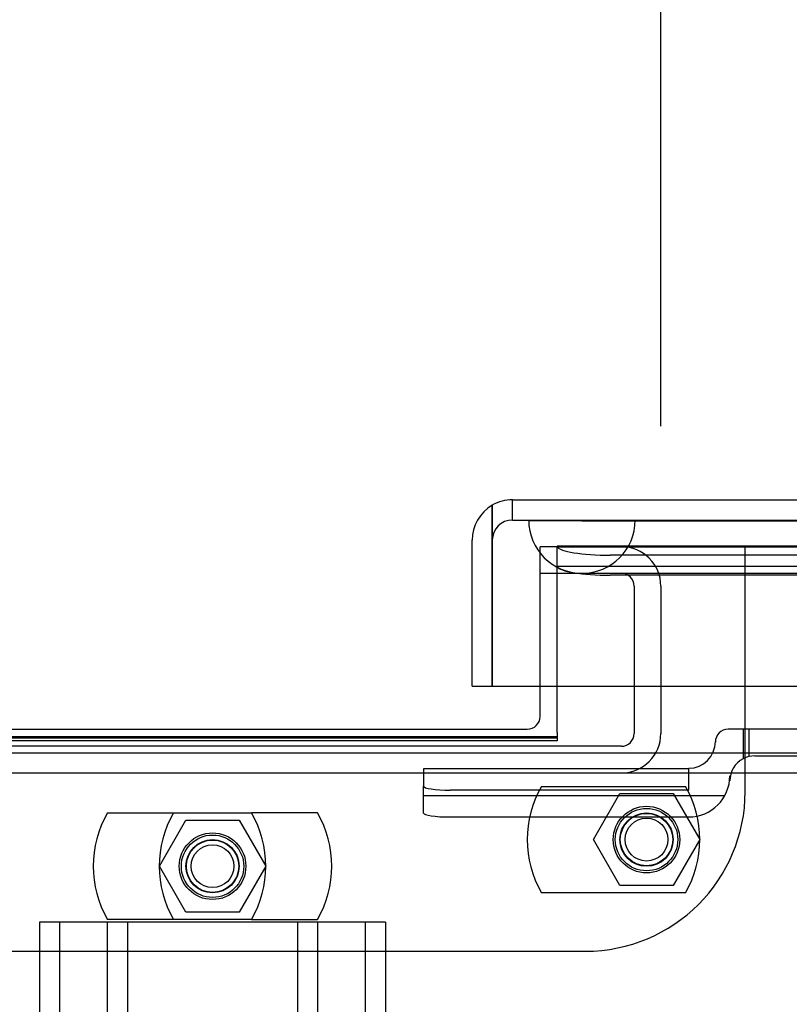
# Model space of a CAD drawing. Header units: inches. Extents: x 1 to 359, y -2 to 239.
# Tile 13 of 79: x 108.71 to 112.32, y 31.32 to 35.94. Entities that reach past the tile are written whole.
import ezdxf
from ezdxf.enums import TextEntityAlignment as Align
from ezdxf.lldxf.tags import DXFTag

# ---------------------------------------------------------------- set-up
doc = ezdxf.new("R2010")
doc.units = ezdxf.units.IN
doc.header["$MEASUREMENT"] = 0
for name, color, linetype in [('COM53964-1', 7, 'Continuous'), ('COM70098', 7, 'Continuous'), ('COM70220', 7, 'Continuous'), ('COM70739-9', 7, 'Continuous'), ('COM70838', 7, 'Continuous'), ('COM71196-7', 7, 'Continuous'), ('COM71298-2', 7, 'Continuous'), ('COM71299-2', 7, 'Continuous'), ('Default', 7, 'Continuous'), ('GSK87756', 7, 'Continuous'), ('NTS86070', 7, 'Continuous'), ('SCC180005', 7, 'Continuous')]:
    doc.layers.add(name, color=color, linetype=linetype)
doc.styles.add('SEACAD_Times_New_Roman', font='times.ttf')
tags = doc.linetypes.add('HIDDEN2', pattern=[0.1875, 0.125, -0.0625]).pattern_tags.tags
tags[6:7] = [DXFTag(74, 4), DXFTag(75, 0), DXFTag(340, '0'), DXFTag(46, 0.0), DXFTag(50, 0.0), DXFTag(44, 0.0), DXFTag(45, 0.0)]
tags[4:5] = [DXFTag(74, 4), DXFTag(75, 0), DXFTag(340, '0'), DXFTag(46, 0.0), DXFTag(50, 0.0), DXFTag(44, 0.0), DXFTag(45, 0.0)]
doc.dimstyles.new('HAMMOND_(STH_-_300x200)', dxfattribs={"dimtxt": 1.5, "dimasz": 1.875, "dimexe": 0.75, "dimexo": 0.75, "dimgap": 0.375, "dimtad": 0, "dimtih": 1, "dimtoh": 1, "dimzin": 0, "dimdsep": 46, "dimtxsty": 'SEACAD_Times_New_Roman', "dimblk1": '_SE_FILLED', "dimblk2": '_SE_FILLED', "dimsah": 1, "dimcen": 0.75, "dimadec": 0, "dimazin": 0, "dimtfac": 0.8, "dimtofl": 0, "dimtmove": 0, "dimatfit": 3, "dimfxl": 1, "dimtolj": 1, "dimtzin": 0, "dimarcsym": 0})

# ---------------------------------------------------------------- blocks, each defined once
blk = doc.blocks.new('SE2')
at = {"layer": 'COM53964-1', "color": 7, "linetype": 'HIDDEN2'}
for p, q in [((108.9414, 31.7067), (108.8034, 31.7067)), ((108.8034, 31.7067), (108.8034, 15.3317)), ((108.8984, 31.7067), (108.8984, 15.3317)), ((110.2904, 31.7067), (108.9414, 31.7067)), ((109.1224, 31.7067), (109.1224, 15.3317)), ((109.2174, 31.7067), (109.2174, 15.3317)), ((110.0144, 31.7067), (110.0144, 15.3317)), ((110.1094, 31.7067), (110.1094, 15.3317)), ((110.4284, 31.7067), (110.2904, 31.7067)), ((110.3334, 31.7067), (110.3334, 15.3317)), ((110.4284, 31.7067), (110.4284, 15.3317))]:
    blk.add_line(p, q, dxfattribs=at)
at = {"layer": 'COM70098', "color": 7, "linetype": 'HIDDEN2'}
for p, q in [((111.2334, 33.4687), (111.1534, 33.4687)), ((111.1534, 32.8137), (111.1534, 33.4687)), ((112.1164, 32.3197), (112.1164, 33.4687)), ((107.8664, 31.5697), (111.3664, 31.5697))]:
    blk.add_line(p, q, dxfattribs=at)
at = {"layer": 'COM70098', "color": 7, "linetype": 'Continuous'}
for p, q in [((111.1534, 32.6717), (111.1534, 32.8137)), ((108.1394, 32.6117), (111.0934, 32.6117))]:
    blk.add_line(p, q, dxfattribs=at)
at = {"layer": 'COM70098', "color": 7, "linetype": 'HIDDEN2'}
for centre in [(111.6534, 32.0937), (109.6164, 31.9687)]:
    blk.add_circle(centre, 0.1562, dxfattribs=at)
at = {"layer": 'COM70098', "color": 7, "linetype": 'Continuous'}
blk.add_arc((111.0934, 32.6717), 0.06, 270, 0, dxfattribs=at)
at = {"layer": 'COM70098', "color": 7, "linetype": 'HIDDEN2'}
blk.add_arc((111.3664, 32.3197), 0.75, 270, 0, dxfattribs=at)
at = {"layer": 'COM70220', "color": 7, "linetype": 'HIDDEN2'}
for p, q in [((111.1014, 33.5927), (111.6004, 33.5927)), ((111.1014, 33.5917), (111.1014, 33.5927)), ((111.1014, 33.5917), (111.6004, 33.5917)), ((111.3504, 33.5897), (111.1014, 33.5917)), ((111.5994, 33.5917), (111.3504, 33.5897)), ((111.3504, 33.5897), (111.6004, 33.5897)), ((111.5994, 33.5927), (111.5994, 33.5917)), ((111.6004, 33.5927), (138.0684, 33.5927)), ((111.6004, 33.5917), (138.0684, 33.5917)), ((111.6004, 33.5897), (138.0684, 33.5897)), ((111.3504, 33.3437), (111.6004, 33.3437)), ((111.6004, 33.3437), (138.0684, 33.3437))]:
    blk.add_line(p, q, dxfattribs=at)
blk.add_arc((111.3504, 33.5937), 0.25, 180, 0, dxfattribs=at)
at = {"layer": 'COM70739-9', "color": 7, "linetype": 'HIDDEN2'}
for p, q in [((111.1534, 33.3437), (111.3504, 33.3437)), ((111.5954, 33.2837), (111.5954, 32.5917)), ((111.7204, 33.2837), (111.7204, 32.5917)), ((111.5354, 32.5317), (107.6974, 32.5317))]:
    blk.add_line(p, q, dxfattribs=at)
for centre, radius, start, end in [((111.5354, 33.2837), 0.185, 0, 90), ((111.5354, 33.2837), 0.06, 0, 90), ((111.5354, 32.5917), 0.06, 270, 0), ((111.5354, 32.5917), 0.185, 270, 0)]:
    blk.add_arc(centre, radius, start, end, dxfattribs=at)
at = {"layer": 'COM70838', "color": 7, "linetype": 'HIDDEN2'}
for p, q in [((112.1064, 32.6117), (112.0364, 32.6117)), ((112.1064, 32.6117), (112.1064, 32.473)), ((112.8198, 32.6117), (112.1064, 32.6117)), ((112.134, 32.6117), (112.134, 32.4834)), ((111.9764, 32.5517), (111.9764, 32.5537)), ((112.1614, 32.4867), (112.8198, 32.4867)), ((111.8514, 32.4261), (110.6064, 32.4261)), ((110.6064, 32.4261), (110.6064, 32.3443)), ((111.8514, 32.3261), (111.8514, 32.4287)), ((112.0444, 32.3928), (112.0444, 32.3697)), ((110.6064, 32.218), (110.6064, 32.3443)), ((111.8514, 32.3261), (110.7314, 32.3261)), ((112.0205, 32.2998), (110.6064, 32.2998)), ((110.7314, 32.1998), (111.8514, 32.1998))]:
    blk.add_line(p, q, dxfattribs=at)
for centre, radius, start, end in [((112.0364, 32.5517), 0.06, 90, 180), ((111.8514, 32.5537), 0.125, 270, 0), ((112.1614, 32.3697), 0.117, 118.0398, 180), ((112.1614, 32.3697), 0.117, 90, 118.0398), ((111.8514, 32.3928), 0.193, 270, 360)]:
    blk.add_arc(centre, radius, start, end, dxfattribs=at)
for centre, major_axis, start_param, end_param in [((110.7314, 32.3443), (-0.125, 0), 0, 1.570796), ((110.7314, 32.218), (0.125, 0), 3.141593, 4.712389)]:
    blk.add_ellipse(centre, major_axis=major_axis, ratio=0.145455, start_param=start_param, end_param=end_param, dxfattribs=at)
at = {"layer": 'COM71196-7', "color": 7, "linetype": 'Continuous'}
for p, q in [((110.9294, 33.6632), (110.9294, 33.4987)), ((110.9295, 33.4987), (110.9295, 33.6632)), ((111.0244, 33.6887), (138.6444, 33.6887)), ((110.8344, 32.8137), (110.8344, 33.4987)), ((110.9294, 32.8137), (110.9294, 33.4987)), ((110.9295, 33.4987), (110.9295, 32.8137)), ((110.8344, 32.8137), (110.9294, 32.8137)), ((110.9295, 32.8137), (138.7393, 32.8137))]:
    blk.add_line(p, q, dxfattribs=at)
at = {"layer": 'COM71196-7', "color": 7, "linetype": 'HIDDEN2'}
for q in [(111.0244, 33.6887), (138.6444, 33.5937)]:
    blk.add_line((111.0244, 33.5937), q, dxfattribs=at)
at = {"layer": 'COM71196-7', "color": 7, "linetype": 'Continuous'}
for start, end in [(120, 180), (90, 120)]:
    blk.add_arc((111.0244, 33.4987), 0.19, start, end, dxfattribs=at)
at = {"layer": 'COM71196-7', "color": 7, "linetype": 'HIDDEN2'}
blk.add_arc((111.0244, 33.4987), 0.095, 90, 180, dxfattribs=at)
at = {"layer": 'COM71196-7', "color": 7, "linetype": 'Continuous'}
blk.add_ellipse((111.0244, 33.4987), major_axis=(0, -0.19), ratio=0.999171, start_param=3.141593, end_param=3.665191, dxfattribs=at)
at = {"layer": 'COM71196-7', "color": 7, "linetype": 'HIDDEN2'}
blk.add_ellipse((111.0244, 33.4987), major_axis=(0, -0.095), ratio=0.999171, start_param=3.141593, end_param=4.712389, dxfattribs=at)
at = {"layer": 'COM71298-2', "color": 7, "linetype": 'HIDDEN2'}
for p, q in [((111.2334, 33.4687), (111.2334, 33.471)), ((138.2714, 33.471), (111.2334, 33.471)), ((111.234, 33.4689), (111.2334, 33.4708)), ((138.0214, 33.4285), (111.4834, 33.4285)), ((138.2711, 33.376), (111.2337, 33.376)), ((138.0214, 33.3349), (111.4834, 33.3349)), ((111.2334, 32.5705), (107.9994, 32.5705))]:
    blk.add_line(p, q, dxfattribs=at)
for centre in [(111.4834, 33.4719), (111.4834, 33.3783)]:
    blk.add_ellipse(centre, major_axis=(-0.25, 0), ratio=0.173648, start_param=0.070105, end_param=1.570796, dxfattribs=at)
at = {"layer": 'COM71299-2', "color": 7, "linetype": 'HIDDEN2'}
for p, q in [((111.2334, 33.4687), (138.2714, 33.4687)), ((111.2334, 32.8137), (111.2334, 33.4687)), ((111.2334, 32.557), (107.9994, 32.557)), ((111.2334, 32.5768), (111.2334, 32.557)), ((79.6814, 32.4067), (139.5514, 32.4067))]:
    blk.add_line(p, q, dxfattribs=at)
at = {"layer": 'COM71299-2', "color": 7, "linetype": 'Continuous'}
for p, q in [((111.2334, 32.5967), (111.2334, 32.8137)), ((111.2334, 32.5967), (111.2334, 32.5768)), ((111.2334, 32.5768), (107.9994, 32.5768)), ((79.6814, 32.5017), (139.5514, 32.5017))]:
    blk.add_line(p, q, dxfattribs=at)
at = {"layer": 'GSK87756', "color": 7, "linetype": 'HIDDEN2'}
for centre in [(111.6534, 32.0937), (109.6164, 31.9687)]:
    blk.add_circle(centre, 0.125, dxfattribs=at)
at = {"layer": 'NTS86070', "color": 7, "linetype": 'HIDDEN2'}
for p, q in [((111.1604, 32.3437), (111.8364, 32.3437)), ((109.1234, 32.2187), (109.7994, 32.2187)), ((110.1094, 32.2187), (109.7994, 32.2187)), ((111.8364, 31.8437), (111.1604, 31.8437)), ((109.7994, 31.7187), (109.1234, 31.7187)), ((109.7994, 31.7187), (110.1094, 31.7187))]:
    blk.add_line(p, q, dxfattribs=at)
for centre, radius in [((111.6534, 32.0937), 0.1465), ((111.6534, 32.0937), 0.125), ((111.6534, 32.0937), 0.1005), ((109.6164, 31.9687), 0.1465), ((109.6164, 31.9687), 0.125), ((109.6164, 31.9687), 0.1005)]:
    blk.add_circle(centre, radius, dxfattribs=at)
for centre, start, end in [((111.5934, 32.0937), 150, 210), ((111.4034, 32.0937), 330, 30), ((109.5564, 31.9687), 150, 210), ((109.8664, 31.9687), 150, 210), ((109.3664, 31.9687), 330, 30), ((109.6764, 31.9687), 330, 30)]:
    blk.add_arc(centre, 0.5, start, end, dxfattribs=at)
at = {"layer": 'SCC180005', "color": 7, "linetype": 'HIDDEN2'}
for p, q in [((111.404, 32.0937), (111.5287, 32.3097)), ((111.5287, 32.3097), (111.7781, 32.3097)), ((111.7781, 32.3097), (111.9028, 32.0937)), ((109.367, 31.9687), (109.4917, 32.1847)), ((109.4917, 32.1847), (109.7411, 32.1847)), ((109.7411, 32.1847), (109.8658, 31.9687)), ((111.5287, 31.8777), (111.404, 32.0937)), ((111.9028, 32.0937), (111.7781, 31.8777)), ((109.4917, 31.7527), (109.367, 31.9687)), ((109.8658, 31.9687), (109.7411, 31.7527)), ((111.7781, 31.8777), (111.5287, 31.8777)), ((109.7411, 31.7527), (109.4917, 31.7527))]:
    blk.add_line(p, q, dxfattribs=at)
for centre in [(111.6534, 32.0937), (109.6164, 31.9687)]:
    blk.add_circle(centre, 0.123, dxfattribs=at)
blk = doc.blocks.new('DMBLK69')
at = {"layer": 'Default', "linetype": 'Continuous', "transparency": 16777216}
for points in [[(113.5954, 40.738), (111.7204, 40.4255), (113.5954, 40.113)], [(136.3964, 40.738), (136.3964, 40.113), (138.2714, 40.4255)]]:
    blk.add_hatch(color=7, dxfattribs=at).paths.add_polyline_path(points)
at = {"layer": 'Default', "color": 7, "linetype": 'Continuous', "transparency": 16777216}
for p, q in [((111.7204, 34.0337), (111.7204, 41.1755)), ((138.2714, 34.2187), (138.2714, 41.1755)), ((118.8015, 40.4255), (111.7204, 40.4255)), ((138.2714, 40.4255), (131.1903, 40.4255))]:
    blk.add_line(p, q, dxfattribs=at)
at = {"layer": 'Default', "color": 7, "linetype": 'Continuous', "transparency": 16777216, "style": 'SEACAD_Times_New_Roman'}
for s, p in [('26.55', (122.4367, 41.1755)), ('OPENNING', (119.3265, 38.9255))]:
    blk.add_text(s, height=1.5, dxfattribs=at).set_placement(p, align=Align.TOP_LEFT)
blk = doc.blocks.new('_SE_FILLED')
at = {"color": 0}
blk.add_line((0, 0), (-1, 0), dxfattribs=at)
blk.add_solid([(0, 0), (-1, -0.1665), (-1, 0.1665), (0, 0)], dxfattribs=at)

msp = doc.modelspace()

# ---------------------------------------------------------------- block references
at = {"layer": 'Default'}
msp.add_blockref('SE2', (0, 0), dxfattribs=at)

# ---------------------------------------------------------------- dimensions: what is measured, and where the dimension line sits
at = {"layer": 'Default', "color": 7, "linetype": 'Continuous'}
dim = msp.add_linear_dim(base=(111.7204, 40.4255), p1=(138.2714, 33.4687), p2=(111.7204, 33.2837), text='\\A1;<>\\POPENNING', dimstyle='HAMMOND_(STH_-_300x200)', dxfattribs=at)
dim.commit()
dim.dimension.update_dxf_attribs({"geometry": 'DMBLK69', "text_midpoint": (124.9959, 40.4255), "dimtype": 160})

doc.saveas('drawing.dxf')
